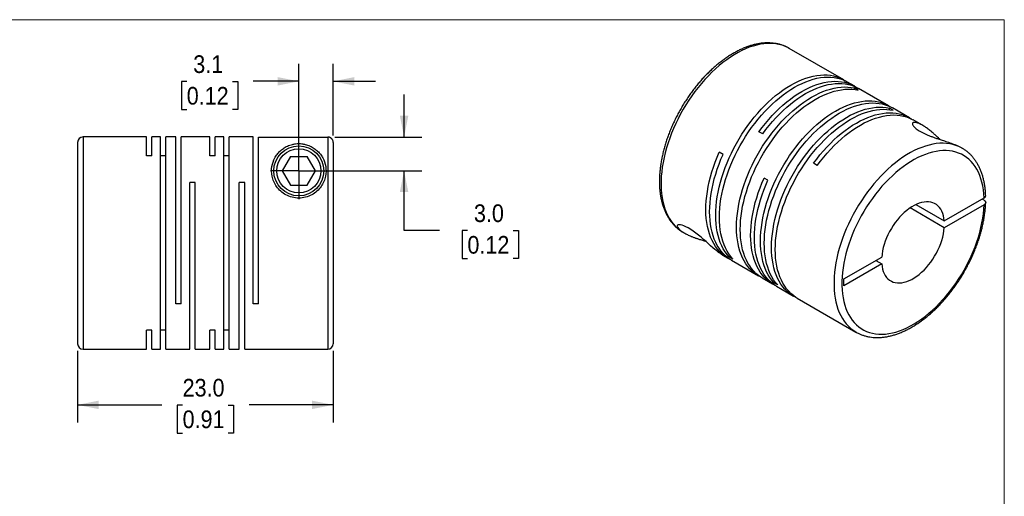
# Model space of a CAD drawing. Header units: millimetres. Extents: x 0 to 140, y 0 to 108.
# Tile 3 of 3: x 51 to 140, y 65 to 108. Entities that reach past the tile are written whole.
import ezdxf

# ---------------------------------------------------------------- set-up
doc = ezdxf.new("R2010")
doc.units = ezdxf.units.MM
doc.header["$LTSCALE"] = 0.5
doc.linetypes.add('SLD-Solid', pattern=[0])
doc.layers.add('SLD-0', color=7, linetype='SLD-Solid', lineweight=25)
doc.styles.add('SLDTEXTSTYLE0', font='GOTHIC.TTF', dxfattribs={"width": 0.913})
doc.dimstyles.new('SLDDIMSTYLE1', dxfattribs={"dimtxt": 1.5875, "dimasz": 1.905, "dimexe": 0, "dimexo": 0.0625, "dimgap": 0.396875, "dimtad": 0, "dimtih": 1, "dimtoh": 1, "dimdec": 1, "dimrnd": 1e-09, "dimzin": 12, "dimdsep": 46, "dimtxsty": 'SLDTEXTSTYLE0', "dimsah": 1, "dimcen": 0.09, "dimadec": 0, "dimazin": 3, "dimtfac": 1, "dimtdec": 1, "dimtmove": 0, "dimatfit": 0, "dimfxl": 0, "dimfrac": 2, "dimtolj": 1, "dimtzin": 12, "dimarcsym": 0})
doc.dimstyles.new('SLDDIMSTYLE2', dxfattribs={"dimtxt": 1.5875, "dimasz": 1.905, "dimexe": 0, "dimexo": 0.0625, "dimgap": 0.396875, "dimtad": 0, "dimtih": 1, "dimtoh": 1, "dimdec": 1, "dimrnd": 1e-09, "dimzin": 4, "dimdsep": 46, "dimtxsty": 'SLDTEXTSTYLE0', "dimsah": 1, "dimcen": 0.09, "dimadec": 0, "dimazin": 1, "dimtfac": 1, "dimtdec": 1, "dimtmove": 0, "dimatfit": 0, "dimfxl": 0, "dimfrac": 2, "dimtolj": 1, "dimtzin": 12, "dimarcsym": 0})
doc.dimstyles.new('SLDDIMSTYLE6', dxfattribs={"dimtxt": 1.5875, "dimasz": 1.905, "dimexe": 0, "dimexo": 0.0625, "dimgap": 0.396875, "dimtad": 0, "dimtih": 1, "dimtoh": 1, "dimdec": 1, "dimrnd": 1e-09, "dimzin": 4, "dimdsep": 46, "dimtxsty": 'SLDTEXTSTYLE0', "dimsah": 1, "dimcen": 0.09, "dimadec": 0, "dimazin": 1, "dimtfac": 1, "dimtdec": 1, "dimtofl": 0, "dimtmove": 0, "dimatfit": 3, "dimfxl": 0, "dimfrac": 2, "dimtolj": 1, "dimtzin": 12, "dimarcsym": 0})

# ---------------------------------------------------------------- blocks, each defined once
blk = doc.blocks.new('Block2')
at = {"color": 7, "linetype": 'SLD-Solid', "lineweight": 18}
for p, q in [((139.701, 107.951), (0.001, 107.951)), ((139.701, 0.001), (139.701, 107.951))]:
    blk.add_line(p, q, dxfattribs=at)
blk = doc.blocks.new('_D_6')
at = {"layer": 'SLD-0'}
for p, q in [((76.24, 94.991), (76.24, 103.995)), ((79.34, 97.533), (79.34, 103.995)), ((66.157, 102.396), (65.673, 102.396)), ((65.673, 102.396), (65.673, 99.875)), ((70.262, 102.396), (70.746, 102.396)), ((70.746, 102.396), (70.746, 99.875)), ((76.24, 102.408), (72.139, 102.408)), ((79.34, 102.408), (83.15, 102.408)), ((65.673, 99.875), (66.157, 99.875)), ((70.746, 99.875), (70.262, 99.875))]:
    blk.add_line(p, q, dxfattribs=at)
for points in [[(76.24, 102.408), (74.335, 102.789), (74.335, 102.027)], [(79.34, 102.408), (81.245, 102.027), (81.245, 102.789)]]:
    blk.add_solid(points, dxfattribs=at)
at = {"layer": 'SLD-0', "char_height": 1.5875, "attachment_point": 1, "style": 'SLDTEXTSTYLE0'}
for s, insert in [('3.1', (66.743, 104.746)), ('0.12', (66.157, 101.903))]:
    blk.add_mtext(s, dxfattribs=dict(at, insert=insert))
blk = doc.blocks.new('_D_7')
at = {"layer": 'SLD-0'}
for p, q in [((85.711, 97.399), (85.711, 101.209)), ((79.475, 97.399), (87.298, 97.399)), ((76.875, 94.356), (87.298, 94.356)), ((85.711, 89), (85.711, 94.356)), ((88.886, 89), (85.711, 89)), ((91.407, 88.988), (90.923, 88.988)), ((90.923, 88.988), (90.923, 86.468)), ((95.512, 88.988), (95.996, 88.988)), ((95.996, 88.988), (95.996, 86.468)), ((90.923, 86.468), (91.407, 86.468)), ((95.996, 86.468), (95.512, 86.468))]:
    blk.add_line(p, q, dxfattribs=at)
for points in [[(85.711, 97.399), (86.092, 99.304), (85.33, 99.304)], [(85.711, 94.356), (85.33, 92.451), (86.092, 92.451)]]:
    blk.add_solid(points, dxfattribs=at)
at = {"layer": 'SLD-0', "char_height": 1.5875, "attachment_point": 1, "style": 'SLDTEXTSTYLE0'}
for s, insert in [('3.0', (91.993, 91.338)), ('0.12', (91.407, 88.496))]:
    blk.add_mtext(s, dxfattribs=dict(at, insert=insert))
blk = doc.blocks.new('_D_8')
at = {"layer": 'SLD-0'}
for p, q in [((56.34, 78.171), (56.34, 71.718)), ((79.34, 78.171), (79.34, 71.718)), ((56.34, 73.306), (63.911, 73.306)), ((65.787, 73.294), (65.303, 73.294)), ((65.303, 73.294), (65.303, 70.774)), ((69.893, 73.294), (70.376, 73.294)), ((70.376, 73.294), (70.376, 70.774)), ((79.34, 73.306), (71.769, 73.306)), ((65.303, 70.774), (65.787, 70.774)), ((70.376, 70.774), (69.893, 70.774))]:
    blk.add_line(p, q, dxfattribs=at)
for points in [[(56.34, 73.306), (58.245, 72.925), (58.245, 73.687)], [(79.34, 73.306), (77.435, 73.687), (77.435, 72.925)]]:
    blk.add_solid(points, dxfattribs=at)
at = {"layer": 'SLD-0', "char_height": 1.5875, "attachment_point": 1, "style": 'SLDTEXTSTYLE0'}
for s, insert in [('23.0', (65.787, 75.644)), ('0.91', (65.787, 72.801))]:
    blk.add_mtext(s, dxfattribs=dict(at, insert=insert))
blk = doc.blocks.new('SW_CENTERMARKSYMBOL_3')
at = {"layer": 'SLD-0', "color": 0}
for q in [(0, 2.54), (-2.54, 0), (0, -2.54), (2.54, 0)]:
    blk.add_line((0, 0), q, dxfattribs=at)

msp = doc.modelspace()

# ---------------------------------------------------------------- linework, layer by layer
for p, q in [((125.265, 102.538), (120.351, 105.375)), ((126.255, 101.966), (125.605, 102.342)), ((126.558, 101.618), (126.218, 101.814)), ((126.218, 101.677), (126.218, 101.814)), ((129.296, 100.211), (126.595, 101.771)), ((129.704, 99.801), (129.365, 99.997)), ((129.365, 99.861), (129.365, 99.997)), ((131.17, 99.129), (129.635, 100.015)), ((132.347, 98.45), (131.509, 98.934)), ((117.966, 97.679), (117.627, 97.874)), ((56.34, 96.906), (56.34, 78.806)), ((62.54, 97.406), (56.84, 97.406)), ((56.84, 97.406), (56.84, 78.306)), ((62.54, 95.698), (62.54, 97.406)), ((63.79, 97.406), (63.02, 97.406)), ((63.02, 95.698), (63.02, 97.406)), ((63.79, 78.306), (63.79, 97.406)), ((65.19, 97.406), (64.27, 97.406)), ((64.27, 78.306), (64.27, 97.406)), ((65.19, 82.406), (65.19, 97.406)), ((68.24, 97.406), (65.67, 97.406)), ((65.67, 82.406), (65.67, 97.406)), ((68.24, 95.698), (68.24, 97.406)), ((69.49, 97.406), (68.72, 97.406)), ((68.72, 95.698), (68.72, 97.406)), ((69.49, 78.306), (69.49, 97.406)), ((72.14, 97.406), (69.97, 97.406)), ((69.97, 78.306), (69.97, 97.406)), ((72.14, 82.406), (72.14, 97.406)), ((72.62, 82.406), (72.62, 97.399)), ((72.62, 97.399), (78.84, 97.399)), ((78.84, 97.399), (78.84, 78.306)), ((79.34, 96.898), (79.34, 78.806)), ((63.02, 95.698), (62.54, 95.698)), ((64.27, 95.698), (63.79, 95.698)), ((68.72, 95.698), (68.24, 95.698)), ((69.97, 95.698), (69.49, 95.698)), ((75.489, 95.656), (74.739, 94.356)), ((75.489, 95.656), (76.99, 95.656)), ((77.741, 94.356), (76.99, 95.656)), ((114.401, 95.83), (114.061, 96.026)), ((135.907, 96.394), (135.791, 96.461)), ((135.907, 96.394), (135.887, 96.406)), ((122.881, 94.841), (122.541, 95.037)), ((74.739, 94.356), (75.489, 93.056)), ((76.99, 93.056), (77.741, 94.356)), ((66.92, 93.306), (66.44, 93.306)), ((66.44, 78.306), (66.44, 93.306)), ((66.92, 78.306), (66.92, 93.306)), ((71.37, 93.306), (70.89, 93.306)), ((70.89, 78.306), (70.89, 93.306)), ((71.37, 78.306), (71.37, 93.306)), ((75.489, 93.056), (76.99, 93.056)), ((118.431, 93.504), (118.092, 93.7)), ((131.751, 91.324), (134.302, 89.851)), ((134.302, 89.851), (137.88, 91.917)), ((137.88, 91.304), (134.302, 89.239)), ((137.88, 91.713), (137.703, 91.815)), ((134.302, 89.239), (131.22, 91.018)), ((110.792, 88.839), (110.802, 88.833)), ((110.802, 88.833), (110.918, 88.766)), ((114.363, 86.778), (114.832, 86.507)), ((114.945, 86.616), (115.064, 86.684)), ((115.285, 86.42), (114.945, 86.616)), ((115.172, 86.311), (117.59, 84.915)), ((125.264, 84.634), (128.67, 86.6)), ((128.67, 85.988), (125.264, 84.021)), ((128.14, 86.294), (128.67, 85.988)), ((117.929, 84.719), (118.863, 84.18)), ((118.976, 84.289), (119.094, 84.357)), ((119.315, 84.093), (118.976, 84.289)), ((125.264, 84.021), (125.264, 84.634)), ((119.202, 83.984), (120.736, 83.098)), ((65.67, 82.406), (65.19, 82.406)), ((72.62, 82.406), (72.14, 82.406)), ((121.076, 82.902), (126.358, 79.853)), ((63.02, 80.014), (62.54, 80.014)), ((62.54, 78.306), (62.54, 80.014)), ((63.02, 78.306), (63.02, 80.014)), ((64.27, 80.014), (63.79, 80.014)), ((68.72, 80.014), (68.24, 80.014)), ((68.24, 78.306), (68.24, 80.014)), ((68.72, 78.306), (68.72, 80.014)), ((69.97, 80.014), (69.49, 80.014)), ((126.358, 79.853), (126.377, 79.842)), ((56.84, 78.306), (62.54, 78.306)), ((63.02, 78.306), (63.79, 78.306)), ((64.27, 78.306), (66.44, 78.306)), ((66.92, 78.306), (68.24, 78.306)), ((68.72, 78.306), (69.49, 78.306)), ((69.97, 78.306), (70.89, 78.306)), ((71.37, 78.306), (78.84, 78.306))]:
    msp.add_line(p, q)
at = {"flags": 128}
for points in [[(120.351, 105.375), (120.334, 105.384), (120.087, 105.511), (119.828, 105.617), (119.558, 105.701), (119.278, 105.763), (118.988, 105.803), (118.69, 105.821), (118.384, 105.817), (118.071, 105.791), (117.751, 105.742), (117.426, 105.672), (117.096, 105.579), (116.762, 105.466), (116.426, 105.331), (116.087, 105.175), (115.747, 104.998), (115.406, 104.801), (115.066, 104.585), (114.727, 104.35), (114.39, 104.096), (114.056, 103.825), (113.727, 103.536), (113.401, 103.231), (113.082, 102.911), (112.769, 102.575), (112.463, 102.226), (112.164, 101.864), (111.875, 101.49), (111.595, 101.104), (111.325, 100.709), (111.066, 100.304), (110.818, 99.891), (110.582, 99.471), (110.36, 99.045), (110.15, 98.613), (109.954, 98.179), (109.773, 97.741), (109.606, 97.302), (109.455, 96.862), (109.319, 96.423), (109.199, 95.986), (109.095, 95.551), (109.007, 95.12), (108.937, 94.695), (108.883, 94.275), (108.846, 93.863), (108.827, 93.459), (108.824, 93.065), (108.839, 92.68), (108.871, 92.307), (108.92, 91.946), (108.986, 91.598), (109.069, 91.264), (109.168, 90.945), (109.284, 90.642), (109.415, 90.355), (109.562, 90.086), (109.725, 89.834), (109.902, 89.6), (110.094, 89.386), (110.3, 89.192), (110.519, 89.017), (110.751, 88.863), (110.792, 88.839)], [(114.945, 86.616), (114.757, 86.837), (114.584, 87.078), (114.426, 87.337), (114.283, 87.613), (114.157, 87.907), (114.046, 88.217), (113.952, 88.543), (113.875, 88.883), (113.815, 89.237), (113.772, 89.604), (113.746, 89.983), (113.738, 90.373), (113.747, 90.773), (113.773, 91.182), (113.816, 91.598), (113.877, 92.022), (113.954, 92.452), (114.048, 92.886), (114.159, 93.323), (114.286, 93.763), (114.429, 94.205), (114.587, 94.646), (114.761, 95.087), (114.949, 95.525), (115.152, 95.96), (115.368, 96.391), (115.597, 96.816), (115.839, 97.235), (116.093, 97.647), (116.358, 98.049), (116.634, 98.442), (116.92, 98.824), (117.214, 99.195), (117.518, 99.552), (117.828, 99.897), (118.146, 100.227), (118.47, 100.541), (118.799, 100.84), (119.132, 101.121), (119.468, 101.385), (119.808, 101.631), (120.149, 101.858), (120.491, 102.065), (120.833, 102.253), (121.174, 102.419), (121.513, 102.565), (121.849, 102.69), (122.183, 102.793), (122.512, 102.874), (122.835, 102.934), (123.153, 102.97), (123.464, 102.985), (123.767, 102.977), (124.062, 102.947), (124.347, 102.895), (124.623, 102.82), (124.888, 102.724), (125.142, 102.606), (125.384, 102.466), (125.432, 102.435)], [(115.285, 86.42), (115.097, 86.641), (114.923, 86.882), (114.765, 87.141), (114.623, 87.417), (114.496, 87.711), (114.386, 88.021), (114.292, 88.347), (114.215, 88.687), (114.154, 89.041), (114.111, 89.408), (114.086, 89.787), (114.077, 90.177), (114.086, 90.577), (114.112, 90.986), (114.155, 91.403), (114.216, 91.826), (114.293, 92.256), (114.388, 92.69), (114.498, 93.127), (114.625, 93.567), (114.768, 94.009), (114.927, 94.45), (115.1, 94.891), (115.289, 95.329), (115.491, 95.764), (115.707, 96.195), (115.937, 96.621), (116.179, 97.039), (116.433, 97.451), (116.698, 97.853), (116.973, 98.246), (117.259, 98.628), (117.554, 98.999), (117.857, 99.357), (118.168, 99.701), (118.485, 100.031), (118.809, 100.345), (119.138, 100.644), (119.471, 100.925), (119.808, 101.189), (120.147, 101.435), (120.488, 101.662), (120.83, 101.869), (121.172, 102.057), (121.513, 102.223), (121.852, 102.369), (122.189, 102.494), (122.522, 102.597), (122.851, 102.678), (123.175, 102.738), (123.492, 102.775), (123.803, 102.789), (124.106, 102.781), (124.401, 102.751), (124.687, 102.699), (124.962, 102.624), (125.227, 102.528), (125.481, 102.41), (125.605, 102.342)], [(117.763, 84.822), (117.711, 84.848), (117.469, 84.988), (117.24, 85.149), (117.024, 85.33), (116.821, 85.532), (116.633, 85.753), (116.46, 85.993), (116.301, 86.252), (116.158, 86.529), (116.032, 86.822), (115.921, 87.132), (115.827, 87.458), (115.75, 87.798), (115.689, 88.152), (115.646, 88.518), (115.62, 88.897), (115.612, 89.287), (115.62, 89.687), (115.646, 90.096), (115.689, 90.512), (115.75, 90.936), (115.827, 91.365), (115.921, 91.799), (116.032, 92.237), (116.158, 92.677), (116.301, 93.118), (116.46, 93.56), (116.633, 94), (116.821, 94.439), (117.024, 94.874), (117.24, 95.305), (117.469, 95.73), (117.711, 96.149), (117.964, 96.561), (118.229, 96.963), (118.505, 97.356), (118.79, 97.739), (119.085, 98.109), (119.388, 98.467), (119.699, 98.812), (120.017, 99.142), (120.34, 99.456), (120.669, 99.755), (121.002, 100.037), (121.339, 100.301), (121.678, 100.547), (122.019, 100.774), (122.361, 100.981), (122.703, 101.169), (123.044, 101.336), (123.383, 101.482), (123.72, 101.607), (124.053, 101.711), (124.382, 101.792), (124.706, 101.851), (125.023, 101.888), (125.334, 101.903), (125.638, 101.896), (125.932, 101.866), (126.218, 101.814)], [(117.627, 97.874), (117.913, 98.256), (118.207, 98.627), (118.511, 98.985), (118.822, 99.329), (119.139, 99.658), (119.463, 99.973), (119.792, 100.271), (120.125, 100.552), (120.462, 100.816), (120.801, 101.062), (121.142, 101.288), (121.484, 101.496), (121.826, 101.683), (122.167, 101.85), (122.506, 101.995), (122.843, 102.12), (123.176, 102.223), (123.505, 102.304), (123.828, 102.363), (124.146, 102.399), (124.457, 102.414), (124.76, 102.406), (125.054, 102.375), (125.34, 102.323), (125.616, 102.248), (125.881, 102.151), (126.134, 102.033), (126.376, 101.893), (126.422, 101.863)], [(117.966, 97.679), (118.252, 98.061), (118.547, 98.431), (118.85, 98.789), (119.161, 99.133), (119.479, 99.462), (119.802, 99.777), (120.131, 100.075), (120.464, 100.356), (120.801, 100.62), (121.14, 100.866), (121.482, 101.093), (121.823, 101.3), (122.165, 101.487), (122.506, 101.654), (122.846, 101.799), (123.182, 101.924), (123.515, 102.027), (123.844, 102.108), (124.168, 102.167), (124.485, 102.203), (124.796, 102.218), (125.099, 102.21), (125.394, 102.179), (125.679, 102.127), (125.955, 102.052), (126.22, 101.955), (126.474, 101.837), (126.595, 101.771)], [(117.929, 84.719), (117.808, 84.792), (117.579, 84.953), (117.363, 85.134), (117.161, 85.336), (116.972, 85.557), (116.799, 85.797), (116.641, 86.056), (116.498, 86.333), (116.371, 86.626), (116.26, 86.936), (116.166, 87.262), (116.089, 87.602), (116.029, 87.956), (115.986, 88.322), (115.96, 88.701), (115.951, 89.091), (115.96, 89.491), (115.986, 89.9), (116.029, 90.317), (116.089, 90.74), (116.166, 91.169), (116.26, 91.603), (116.371, 92.041), (116.498, 92.481), (116.641, 92.922), (116.799, 93.364), (116.972, 93.804), (117.161, 94.243), (117.363, 94.678), (117.579, 95.109), (117.808, 95.534), (118.05, 95.953), (118.304, 96.365), (118.569, 96.767), (118.844, 97.16), (119.13, 97.543), (119.425, 97.913), (119.728, 98.271), (120.038, 98.616), (120.356, 98.946), (120.68, 99.26), (121.008, 99.559), (121.342, 99.841), (121.678, 100.105), (122.017, 100.351), (122.358, 100.578), (122.7, 100.785), (123.042, 100.973), (123.383, 101.14), (123.723, 101.286), (124.059, 101.411), (124.393, 101.515), (124.721, 101.596), (125.045, 101.655), (125.363, 101.693), (125.674, 101.707), (125.977, 101.7), (126.272, 101.67), (126.558, 101.618)], [(118.976, 84.289), (118.788, 84.51), (118.615, 84.751), (118.456, 85.01), (118.314, 85.286), (118.187, 85.58), (118.077, 85.89), (117.983, 86.216), (117.906, 86.556), (117.846, 86.91), (117.803, 87.277), (117.777, 87.656), (117.768, 88.046), (117.777, 88.446), (117.803, 88.855), (117.847, 89.272), (117.907, 89.695), (117.985, 90.125), (118.079, 90.559), (118.19, 90.996), (118.317, 91.436), (118.459, 91.878), (118.618, 92.319), (118.792, 92.76), (118.98, 93.198), (119.182, 93.633), (119.399, 94.064), (119.628, 94.49), (119.87, 94.909), (120.124, 95.32), (120.389, 95.722), (120.665, 96.115), (120.95, 96.497), (121.245, 96.868), (121.548, 97.226), (121.859, 97.57), (122.177, 97.9), (122.5, 98.214), (122.829, 98.513), (123.162, 98.794), (123.499, 99.058), (123.838, 99.304), (124.179, 99.531), (124.521, 99.738), (124.863, 99.926), (125.204, 100.093), (125.543, 100.239), (125.88, 100.363), (126.213, 100.466), (126.542, 100.548), (126.866, 100.607), (127.183, 100.644), (127.494, 100.658), (127.797, 100.65), (128.092, 100.62), (128.378, 100.568), (128.653, 100.493), (128.919, 100.397), (129.172, 100.279), (129.414, 100.139), (129.462, 100.108)], [(119.315, 84.093), (119.127, 84.315), (118.954, 84.555), (118.796, 84.814), (118.653, 85.091), (118.527, 85.384), (118.416, 85.694), (118.322, 86.02), (118.245, 86.36), (118.185, 86.714), (118.142, 87.081), (118.116, 87.46), (118.108, 87.85), (118.116, 88.25), (118.143, 88.659), (118.186, 89.076), (118.246, 89.499), (118.324, 89.929), (118.418, 90.363), (118.529, 90.801), (118.656, 91.241), (118.799, 91.682), (118.957, 92.123), (119.131, 92.564), (119.319, 93.002), (119.522, 93.437), (119.738, 93.868), (119.967, 94.294), (120.209, 94.713), (120.463, 95.124), (120.728, 95.526), (121.004, 95.919), (121.29, 96.301), (121.584, 96.672), (121.887, 97.03), (122.198, 97.374), (122.516, 97.704), (122.84, 98.018), (123.168, 98.317), (123.502, 98.598), (123.838, 98.862), (124.178, 99.108), (124.519, 99.335), (124.861, 99.542), (125.202, 99.73), (125.543, 99.897), (125.883, 100.043), (126.219, 100.167), (126.553, 100.27), (126.881, 100.352), (127.205, 100.411), (127.523, 100.448), (127.834, 100.462), (128.137, 100.455), (128.431, 100.424), (128.717, 100.372), (128.993, 100.297), (129.258, 100.201), (129.512, 100.083), (129.635, 100.015)], [(120.909, 83.005), (120.857, 83.032), (120.615, 83.172), (120.386, 83.332), (120.17, 83.514), (119.968, 83.715), (119.78, 83.937), (119.606, 84.177), (119.448, 84.436), (119.305, 84.712), (119.178, 85.006), (119.068, 85.316), (118.974, 85.641), (118.896, 85.981), (118.836, 86.335), (118.793, 86.702), (118.767, 87.081), (118.758, 87.471), (118.767, 87.87), (118.793, 88.279), (118.836, 88.696), (118.896, 89.12), (118.974, 89.549), (119.068, 89.983), (119.178, 90.421), (119.305, 90.861), (119.448, 91.302), (119.606, 91.743), (119.78, 92.184), (119.968, 92.622), (120.17, 93.058), (120.386, 93.488), (120.615, 93.914), (120.857, 94.333), (121.111, 94.744), (121.376, 95.147), (121.652, 95.54), (121.937, 95.922), (122.232, 96.293), (122.535, 96.651), (122.846, 96.995), (123.163, 97.325), (123.487, 97.64), (123.816, 97.938), (124.149, 98.22), (124.485, 98.484), (124.825, 98.73), (125.166, 98.957), (125.508, 99.165), (125.849, 99.352), (126.191, 99.52), (126.53, 99.666), (126.867, 99.791), (127.2, 99.894), (127.529, 99.975), (127.852, 100.035), (128.17, 100.072), (128.481, 100.087), (128.784, 100.079), (129.079, 100.049), (129.365, 99.997)], [(121.076, 82.902), (120.955, 82.976), (120.726, 83.136), (120.51, 83.318), (120.307, 83.519), (120.119, 83.741), (119.946, 83.981), (119.787, 84.24), (119.645, 84.516), (119.518, 84.81), (119.407, 85.12), (119.313, 85.445), (119.236, 85.785), (119.175, 86.139), (119.132, 86.506), (119.106, 86.885), (119.098, 87.275), (119.106, 87.674), (119.132, 88.083), (119.175, 88.5), (119.236, 88.924), (119.313, 89.353), (119.407, 89.787), (119.518, 90.225), (119.645, 90.665), (119.787, 91.106), (119.946, 91.547), (120.119, 91.988), (120.307, 92.426), (120.51, 92.862), (120.726, 93.292), (120.955, 93.718), (121.197, 94.137), (121.45, 94.548), (121.715, 94.951), (121.991, 95.344), (122.277, 95.726), (122.571, 96.097), (122.874, 96.455), (123.185, 96.799), (123.503, 97.129), (123.826, 97.444), (124.155, 97.742), (124.488, 98.024), (124.825, 98.288), (125.164, 98.534), (125.505, 98.761), (125.847, 98.969), (126.189, 99.157), (126.53, 99.324), (126.869, 99.47), (127.206, 99.595), (127.539, 99.698), (127.868, 99.78), (128.192, 99.839), (128.509, 99.876), (128.82, 99.891), (129.124, 99.883), (129.418, 99.853), (129.704, 99.801)], [(122.541, 95.037), (122.827, 95.419), (123.122, 95.79), (123.425, 96.148), (123.736, 96.492), (124.054, 96.821), (124.377, 97.136), (124.706, 97.434), (125.039, 97.715), (125.376, 97.979), (125.715, 98.225), (126.057, 98.451), (126.398, 98.659), (126.74, 98.846), (127.081, 99.013), (127.421, 99.158), (127.757, 99.283), (128.09, 99.386), (128.419, 99.467), (128.743, 99.526), (129.06, 99.562), (129.371, 99.577), (129.674, 99.569), (129.969, 99.538), (130.254, 99.486), (130.53, 99.411), (130.795, 99.314), (131.049, 99.196), (131.291, 99.056), (131.336, 99.026)], [(122.881, 94.841), (123.168, 95.226), (123.464, 95.598), (123.769, 95.957), (124.082, 96.303), (124.402, 96.634), (124.727, 96.95), (125.058, 97.249), (125.393, 97.531), (125.732, 97.796), (126.073, 98.041), (126.416, 98.268), (126.76, 98.475), (127.103, 98.662), (127.446, 98.828), (127.787, 98.973), (128.125, 99.096), (128.46, 99.198), (128.79, 99.277), (129.115, 99.334), (129.433, 99.369), (129.745, 99.381), (130.049, 99.37), (130.344, 99.337), (130.63, 99.281), (130.905, 99.203), (131.17, 99.103), (131.424, 98.981), (131.509, 98.934)], [(135.887, 96.406), (135.857, 96.423), (135.608, 96.547), (135.347, 96.65), (135.076, 96.731), (134.794, 96.79), (134.503, 96.827), (134.204, 96.841), (133.897, 96.834), (133.583, 96.805), (133.262, 96.753), (132.936, 96.68), (132.606, 96.584), (132.272, 96.468), (131.935, 96.33), (131.596, 96.171), (131.255, 95.991), (130.915, 95.792), (130.575, 95.573), (130.236, 95.335), (129.9, 95.079), (129.567, 94.805), (129.237, 94.514), (128.913, 94.207), (128.594, 93.884), (128.282, 93.547), (127.977, 93.196), (127.68, 92.832), (127.392, 92.456), (127.113, 92.069), (126.844, 91.672), (126.587, 91.266), (126.341, 90.852), (126.107, 90.431), (125.886, 90.004), (125.678, 89.573), (125.484, 89.137), (125.305, 88.699), (125.14, 88.26), (124.991, 87.82), (124.857, 87.381), (124.739, 86.944), (124.638, 86.51), (124.553, 86.08), (124.485, 85.656), (124.433, 85.237), (124.399, 84.826), (124.382, 84.423), (124.382, 84.03), (124.399, 83.647), (124.433, 83.276), (124.485, 82.916), (124.553, 82.57), (124.638, 82.239), (124.739, 81.922), (124.857, 81.621), (124.991, 81.336), (125.14, 81.069), (125.305, 80.82), (125.484, 80.589), (125.678, 80.377), (125.886, 80.186), (126.107, 80.014), (126.341, 79.863), (126.358, 79.853)], [(115.005, 86.414), (114.993, 86.42), (114.748, 86.557), (114.515, 86.716), (114.296, 86.895), (114.091, 87.095), (113.899, 87.315), (113.723, 87.554), (113.562, 87.811), (113.417, 88.087), (113.287, 88.381), (113.174, 88.69), (113.078, 89.016), (112.999, 89.356), (112.936, 89.711), (112.891, 90.079), (112.864, 90.459), (112.854, 90.85), (112.861, 91.251), (112.886, 91.661), (112.929, 92.08), (112.988, 92.505), (113.065, 92.937), (113.159, 93.373), (113.27, 93.813), (113.397, 94.255), (113.54, 94.699), (113.698, 95.143), (113.872, 95.586), (114.061, 96.026)], [(115.172, 86.311), (115.053, 86.383), (114.824, 86.543), (114.607, 86.724), (114.405, 86.926), (114.217, 87.147), (114.043, 87.387), (113.884, 87.645), (113.742, 87.922), (113.615, 88.215), (113.504, 88.525), (113.41, 88.85), (113.332, 89.19), (113.272, 89.544), (113.228, 89.911), (113.202, 90.289), (113.193, 90.679), (113.202, 91.079), (113.228, 91.488), (113.271, 91.904), (113.331, 92.328), (113.408, 92.757), (113.502, 93.191), (113.612, 93.629), (113.739, 94.069), (113.881, 94.51), (114.04, 94.951), (114.213, 95.392), (114.401, 95.83)], [(137.88, 91.917), (137.857, 92.288), (137.818, 92.647), (137.761, 92.994), (137.687, 93.326), (137.596, 93.644), (137.488, 93.947), (137.365, 94.233), (137.225, 94.502), (137.07, 94.753), (136.9, 94.986), (136.714, 95.199), (136.515, 95.393), (136.302, 95.566), (136.076, 95.718), (135.838, 95.85), (135.588, 95.96), (135.326, 96.048), (135.054, 96.114), (134.773, 96.158), (134.482, 96.179), (134.184, 96.178), (133.878, 96.155), (133.566, 96.109), (133.248, 96.041), (132.925, 95.951), (132.598, 95.839), (132.268, 95.706), (131.937, 95.551), (131.604, 95.376), (131.27, 95.18), (130.937, 94.965), (130.606, 94.731), (130.277, 94.478), (129.952, 94.208), (129.63, 93.92), (129.314, 93.616), (129.003, 93.297), (128.699, 92.963), (128.403, 92.615), (128.115, 92.255), (127.836, 91.883), (127.568, 91.5), (127.31, 91.107), (127.063, 90.706), (126.828, 90.297), (126.606, 89.882), (126.397, 89.461), (126.202, 89.036), (126.021, 88.609), (125.855, 88.179), (125.704, 87.749), (125.569, 87.319), (125.45, 86.89), (125.348, 86.465), (125.262, 86.043), (125.193, 85.627), (125.141, 85.217), (125.106, 84.814), (125.089, 84.419), (125.089, 84.034), (125.106, 83.66), (125.141, 83.297), (125.193, 82.946), (125.262, 82.61), (125.348, 82.287), (125.45, 81.98), (125.569, 81.689), (125.704, 81.415), (125.855, 81.159), (126.021, 80.92), (126.202, 80.701), (126.397, 80.502), (126.606, 80.322), (126.828, 80.164), (127.063, 80.026), (127.31, 79.91), (127.568, 79.815), (127.836, 79.743), (128.115, 79.692), (128.403, 79.664), (128.699, 79.659), (129.003, 79.675), (129.314, 79.715), (129.63, 79.776), (129.952, 79.86), (130.277, 79.965), (130.606, 80.092), (130.937, 80.24), (131.27, 80.409), (131.604, 80.599), (131.937, 80.808), (132.268, 81.037), (132.598, 81.284), (132.925, 81.55), (133.248, 81.832), (133.566, 82.131), (133.878, 82.446), (134.184, 82.776), (134.482, 83.12), (134.773, 83.476), (135.054, 83.845), (135.326, 84.225), (135.588, 84.615), (135.838, 85.014), (136.076, 85.42), (136.302, 85.834), (136.515, 86.253), (136.714, 86.677), (136.9, 87.104), (137.07, 87.533), (137.225, 87.963), (137.365, 88.394), (137.488, 88.823), (137.596, 89.249), (137.687, 89.672), (137.761, 90.09), (137.818, 90.502), (137.857, 90.907), (137.88, 91.304)], [(119.035, 84.087), (118.986, 84.112), (118.744, 84.252), (118.515, 84.412), (118.298, 84.594), (118.096, 84.795), (117.908, 85.016), (117.734, 85.256), (117.576, 85.515), (117.433, 85.791), (117.306, 86.084), (117.195, 86.394), (117.101, 86.719), (117.023, 87.059), (116.963, 87.413), (116.919, 87.78), (116.893, 88.159), (116.884, 88.548), (116.893, 88.948), (116.919, 89.357), (116.962, 89.773), (117.022, 90.197), (117.099, 90.626), (117.193, 91.06), (117.303, 91.498), (117.43, 91.938), (117.572, 92.379), (117.731, 92.821), (117.904, 93.261), (118.092, 93.7)], [(119.202, 83.984), (119.083, 84.056), (118.854, 84.216), (118.638, 84.398), (118.435, 84.599), (118.247, 84.82), (118.073, 85.06), (117.915, 85.319), (117.772, 85.595), (117.645, 85.888), (117.534, 86.198), (117.44, 86.523), (117.363, 86.863), (117.302, 87.217), (117.259, 87.584), (117.233, 87.963), (117.224, 88.352), (117.232, 88.752), (117.258, 89.161), (117.301, 89.577), (117.361, 90.001), (117.438, 90.43), (117.532, 90.864), (117.643, 91.302), (117.769, 91.742), (117.912, 92.183), (118.07, 92.625), (118.243, 93.065), (118.431, 93.504)], [(134.302, 89.851), (134.272, 90.092), (134.224, 90.32), (134.159, 90.531), (134.076, 90.727), (133.978, 90.904), (133.863, 91.062), (133.733, 91.2), (133.589, 91.318), (133.431, 91.414), (133.261, 91.487), (133.08, 91.538), (132.889, 91.566), (132.688, 91.57), (132.48, 91.551), (132.266, 91.509), (132.047, 91.445), (131.824, 91.357), (131.599, 91.248), (131.373, 91.118), (131.148, 90.967), (130.925, 90.797), (130.706, 90.609), (130.492, 90.403), (130.284, 90.182), (130.083, 89.946), (129.892, 89.697), (129.711, 89.437), (129.541, 89.168), (129.383, 88.89), (129.239, 88.606), (129.109, 88.318), (128.995, 88.027), (128.896, 87.736), (128.813, 87.446), (128.748, 87.158), (128.7, 86.876), (128.67, 86.6)], [(114.363, 86.778), (114.265, 86.837), (114.159, 86.907), (113.997, 87.023), (113.831, 87.153), (113.66, 87.293), (113.486, 87.443), (113.286, 87.619), (113.08, 87.804), (112.868, 87.994), (112.65, 88.187), (112.422, 88.384), (112.189, 88.577), (111.955, 88.762), (111.72, 88.934), (111.492, 89.088), (111.273, 89.22), (111.067, 89.329), (110.878, 89.413), (110.709, 89.47), (110.565, 89.501), (110.449, 89.507), (110.363, 89.491), (110.308, 89.455), (110.283, 89.402), (110.284, 89.358), (110.299, 89.308), (110.327, 89.252), (110.415, 89.141), (110.55, 89.015), (110.735, 88.879), (110.735, 88.879)], [(128.67, 85.988), (128.7, 85.747), (128.748, 85.52), (128.813, 85.308), (128.896, 85.113), (128.995, 84.935), (129.109, 84.777), (129.239, 84.639), (129.383, 84.521), (129.541, 84.426), (129.711, 84.352), (129.892, 84.301), (130.083, 84.274), (130.284, 84.269), (130.492, 84.288), (130.706, 84.33), (130.925, 84.395), (131.148, 84.482), (131.373, 84.591), (131.599, 84.721), (131.824, 84.872), (132.047, 85.042), (132.266, 85.23), (132.48, 85.436), (132.688, 85.657), (132.889, 85.893), (133.08, 86.142), (133.261, 86.402), (133.431, 86.672), (133.589, 86.949), (133.733, 87.233), (133.863, 87.521), (133.978, 87.812), (134.076, 88.103), (134.159, 88.394), (134.224, 88.681), (134.272, 88.963), (134.302, 89.239)]]:
    msp.add_lwpolyline(points, dxfattribs=at)
for radius in [2.25, 1.99]:
    msp.add_circle((76.24, 94.356), radius)
for centre, start, end in [((56.84, 96.906), 90, 180), ((56.84, 78.806), 180, 270), ((78.84, 78.806), 270, 0)]:
    msp.add_arc(centre, 0.5, start, end)
for points, knots in [([(120.353, 105.373), (120.276, 105.416), (120.118, 105.503), (119.866, 105.611), (119.602, 105.703), (119.328, 105.774), (119.046, 105.826), (118.756, 105.858), (118.458, 105.869), (118.153, 105.86), (117.843, 105.831), (117.526, 105.781), (117.206, 105.711), (116.881, 105.62), (116.553, 105.51), (116.223, 105.379), (115.893, 105.23), (115.561, 105.061), (115.23, 104.874), (114.9, 104.669), (114.572, 104.446), (114.247, 104.207), (113.925, 103.951), (113.608, 103.68), (113.295, 103.394), (112.987, 103.094), (112.685, 102.781), (112.39, 102.454), (112.103, 102.116), (111.823, 101.766), (111.552, 101.406), (111.29, 101.036), (111.037, 100.657), (110.795, 100.271), (110.564, 99.877), (110.344, 99.477), (110.136, 99.072), (109.94, 98.662), (109.756, 98.248), (109.586, 97.832), (109.429, 97.415), (109.286, 96.996), (109.158, 96.578), (109.044, 96.16), (108.944, 95.745), (108.86, 95.332), (108.792, 94.923), (108.738, 94.519), (108.701, 94.12), (108.68, 93.728), (108.674, 93.343), (108.685, 92.966), (108.713, 92.598), (108.756, 92.239), (108.816, 91.892), (108.892, 91.557), (108.985, 91.234), (109.093, 90.925), (109.217, 90.63), (109.357, 90.35), (109.511, 90.087), (109.68, 89.841), (109.862, 89.611), (110.058, 89.4), (110.266, 89.207), (110.487, 89.035), (110.663, 88.913), (110.768, 88.855), (110.792, 88.842)], [0, 0, 0, 0, 0.014002, 0.028723, 0.043459, 0.058234, 0.07307, 0.087981, 0.102978, 0.118064, 0.133238, 0.148492, 0.163817, 0.179201, 0.194631, 0.210096, 0.225585, 0.241088, 0.256598, 0.272109, 0.287616, 0.303116, 0.318609, 0.334093, 0.349567, 0.365032, 0.380489, 0.395937, 0.411379, 0.426814, 0.442243, 0.457669, 0.473091, 0.488511, 0.50393, 0.519349, 0.534769, 0.550191, 0.565616, 0.581045, 0.59648, 0.611921, 0.62737, 0.642827, 0.658294, 0.673771, 0.689259, 0.704758, 0.720269, 0.735791, 0.751322, 0.766861, 0.782405, 0.797947, 0.813481, 0.828999, 0.844489, 0.859941, 0.87534, 0.890673, 0.905929, 0.921096, 0.93617, 0.951151, 0.966045, 0.980864, 0.995628, 1, 1, 1, 1]), ([(133.928, 97.168), (133.909, 97.187), (133.856, 97.239), (133.759, 97.333), (133.632, 97.453), (133.5, 97.575), (133.377, 97.685), (133.273, 97.775), (133.154, 97.876), (133.018, 97.986), (132.863, 98.105), (132.719, 98.21), (132.586, 98.302), (132.44, 98.396), (132.284, 98.487), (132.121, 98.571), (131.974, 98.635), (131.823, 98.689), (131.676, 98.72), (131.55, 98.719), (131.473, 98.686), (131.439, 98.63), (131.439, 98.561), (131.472, 98.476), (131.539, 98.377), (131.642, 98.267), (131.78, 98.149), (131.95, 98.025), (132.088, 97.942), (132.158, 97.9)], [0, 0, 0, 0, 0.012016, 0.034184, 0.06317, 0.094744, 0.121189, 0.144168, 0.163679, 0.200729, 0.235914, 0.26924, 0.300711, 0.330336, 0.374773, 0.417408, 0.458282, 0.497441, 0.555276, 0.611015, 0.664897, 0.707151, 0.749019, 0.790649, 0.832191, 0.873977, 0.915776, 0.957735, 1, 1, 1, 1]), ([(132.158, 97.9), (132.233, 97.859), (132.382, 97.776), (132.635, 97.655), (132.902, 97.54), (133.18, 97.43), (133.465, 97.325), (133.719, 97.238), (133.94, 97.164), (134.126, 97.103), (134.334, 97.035), (134.562, 96.961), (134.803, 96.879), (135.033, 96.798), (135.228, 96.725), (135.39, 96.658), (135.526, 96.598), (135.654, 96.536), (135.743, 96.49), (135.785, 96.465), (135.791, 96.461)], [0, 0, 0, 0, 0.065913, 0.13135, 0.19654, 0.261715, 0.326789, 0.392011, 0.435706, 0.47964, 0.523882, 0.586716, 0.651137, 0.717309, 0.785383, 0.834064, 0.884459, 0.936605, 0.990536, 1, 1, 1, 1]), ([(76.24, 91.906), (76.443, 91.906), (76.849, 91.957), (77.411, 92.177), (77.89, 92.515), (78.258, 92.932), (78.513, 93.395), (78.704, 94.024), (78.701, 94.781), (78.475, 95.416), (78.196, 95.848), (77.939, 96.134), (77.637, 96.382), (77.329, 96.559), (77.046, 96.674), (76.801, 96.745), (76.535, 96.794), (76.236, 96.812), (75.937, 96.793), (75.672, 96.744), (75.429, 96.672), (75.146, 96.557), (74.841, 96.38), (74.537, 96.131), (74.281, 95.844), (74.003, 95.411), (73.777, 94.775), (73.776, 94.019), (73.969, 93.39), (74.225, 92.928), (74.592, 92.513), (75.07, 92.176), (75.631, 91.957), (76.036, 91.906), (76.24, 91.906)], [0, 0, 0, 0, 0.03143, 0.0626279, 0.0938151, 0.125377, 0.1558577, 0.1880198, 0.250375, 0.3126981, 0.3438249, 0.3748475, 0.4061014, 0.4373974, 0.4543756, 0.4688431, 0.4854226, 0.5002242, 0.5149926, 0.5315759, 0.5460123, 0.5629501, 0.5942751, 0.6253869, 0.656629, 0.6878354, 0.7500436, 0.8123338, 0.8444579, 0.8749148, 0.9063256, 0.9373734, 0.9685694, 1, 1, 1, 1]), ([(79.34, 96.898), (79.339, 96.922), (79.337, 96.969), (79.321, 97.038), (79.298, 97.102), (79.267, 97.161), (79.23, 97.213), (79.188, 97.259), (79.141, 97.299), (79.093, 97.331), (79.042, 97.357), (78.991, 97.376), (78.94, 97.389), (78.889, 97.397), (78.856, 97.398), (78.84, 97.399)], [0, 0, 0, 0, 0.0916056, 0.1807638, 0.2674746, 0.3517377, 0.4335532, 0.5129211, 0.5898417, 0.6643153, 0.7363423, 0.8059235, 0.8730595, 0.9377513, 1, 1, 1, 1]), ([(138.025, 92.127), (138.021, 92.221), (138.013, 92.44), (137.98, 92.774), (137.931, 93.128), (137.864, 93.471), (137.782, 93.801), (137.683, 94.119), (137.568, 94.422), (137.438, 94.711), (137.292, 94.984), (137.132, 95.241), (136.958, 95.481), (136.77, 95.703), (136.569, 95.906), (136.356, 96.092), (136.13, 96.257), (135.973, 96.361), (135.888, 96.405), (135.885, 96.407)], [0, 0, 0, 0, 0.048703, 0.11329, 0.17786, 0.242383, 0.306821, 0.371127, 0.43525, 0.499132, 0.562721, 0.625966, 0.688835, 0.751313, 0.813411, 0.875165, 0.936639, 0.997916, 1, 1, 1, 1]), ([(137.88, 91.917), (137.905, 91.934), (137.955, 91.967), (138.002, 92.026), (138.026, 92.08), (138.025, 92.113), (138.024, 92.127)], [0, 0, 0, 0, 0.288525, 0.5644508, 0.827772, 1, 1, 1, 1]), ([(126.38, 79.843), (126.436, 79.812), (126.571, 79.735), (126.8, 79.634), (127.062, 79.539), (127.335, 79.464), (127.616, 79.409), (127.905, 79.374), (128.201, 79.359), (128.505, 79.365), (128.814, 79.391), (129.13, 79.437), (129.45, 79.504), (129.774, 79.591), (130.101, 79.699), (130.431, 79.826), (130.762, 79.972), (131.093, 80.138), (131.424, 80.322), (131.754, 80.524), (132.082, 80.744), (132.408, 80.98), (132.73, 81.233), (133.049, 81.502), (133.363, 81.785), (133.672, 82.083), (133.974, 82.395), (134.27, 82.719), (134.559, 83.055), (134.84, 83.403), (135.113, 83.762), (135.376, 84.13), (135.63, 84.508), (135.874, 84.893), (136.107, 85.286), (136.329, 85.685), (136.54, 86.089), (136.738, 86.498), (136.923, 86.911), (137.096, 87.327), (137.255, 87.744), (137.4, 88.163), (137.531, 88.581), (137.647, 88.999), (137.749, 89.415), (137.836, 89.828), (137.907, 90.237), (137.963, 90.643), (138.002, 91.042), (138.022, 91.329), (138.025, 91.48), (138.025, 91.502)], [0, 0, 0, 0, 0.013802, 0.033843, 0.053899, 0.074005, 0.094187, 0.11447, 0.134868, 0.155386, 0.176025, 0.196775, 0.217625, 0.238557, 0.259556, 0.280603, 0.301686, 0.32279, 0.343905, 0.365023, 0.386136, 0.407241, 0.428335, 0.449417, 0.470487, 0.491544, 0.512589, 0.533623, 0.554647, 0.575662, 0.59667, 0.617672, 0.638669, 0.659662, 0.680655, 0.701647, 0.72264, 0.743636, 0.764635, 0.78564, 0.806653, 0.827673, 0.848704, 0.869746, 0.890801, 0.91187, 0.932954, 0.954053, 0.975167, 0.996297, 1, 1, 1, 1]), ([(137.88, 91.713), (137.896, 91.703), (137.929, 91.682), (137.97, 91.645), (138.002, 91.603), (138.022, 91.556), (138.029, 91.505), (138.02, 91.453), (137.993, 91.4), (137.948, 91.349), (137.903, 91.319), (137.88, 91.304)], [0, 0, 0, 0, 0.090721, 0.186537, 0.287451, 0.393462, 0.504573, 0.620783, 0.742091, 0.868497, 1, 1, 1, 1]), ([(110.735, 88.879), (110.771, 88.856), (110.846, 88.807), (110.974, 88.734), (111.116, 88.658), (111.275, 88.58), (111.421, 88.514), (111.549, 88.46), (111.655, 88.417), (111.768, 88.373), (111.879, 88.332), (111.988, 88.294), (112.098, 88.256), (112.226, 88.213), (112.377, 88.165), (112.536, 88.118), (112.688, 88.074), (112.778, 88.049), (112.818, 88.038)], [0, 0, 0, 0, 0.075032, 0.153442, 0.235263, 0.320526, 0.409256, 0.457087, 0.507291, 0.559871, 0.614829, 0.656427, 0.704322, 0.758513, 0.818999, 0.893708, 0.952558, 1, 1, 1, 1])]:
    msp.add_open_spline(points, degree=3, knots=knots)

# ---------------------------------------------------------------- block references
at = {"color": 7, "linetype": 'Continuous'}
msp.add_blockref('Block2', (0, 0), dxfattribs=at)
at = {"layer": 'SLD-0'}
msp.add_blockref('SW_CENTERMARKSYMBOL_3', (76.24, 94.356), dxfattribs=at)

# ---------------------------------------------------------------- dimensions: what is measured, and where the dimension line sits
for base, p1, p2, dimstyle, picture, middle in [((76.24, 102.408), (79.34, 96.898), (76.24, 94.356), 'SLDDIMSTYLE1', '_D_6', (68.21, 102.408)), ((79.34, 73.306), (56.34, 78.806), (79.34, 78.806), 'SLDDIMSTYLE6', '_D_8', (67.84, 73.306))]:
    dim = msp.add_linear_dim(base=base, p1=p1, p2=p2, dimstyle=dimstyle, dxfattribs=at)
    dim.commit()
    dim.dimension.update_dxf_attribs({"geometry": picture, "text_midpoint": middle, "dimtype": 160})
dim = msp.add_linear_dim(base=(85.711, 94.356), p1=(78.84, 97.399), p2=(76.24, 94.356), angle=90, dimstyle='SLDDIMSTYLE2', dxfattribs=at)
dim.commit()
dim.dimension.update_dxf_attribs({"geometry": '_D_7', "text_midpoint": (85.711, 89), "dimtype": 160})

doc.saveas('drawing.dxf')
